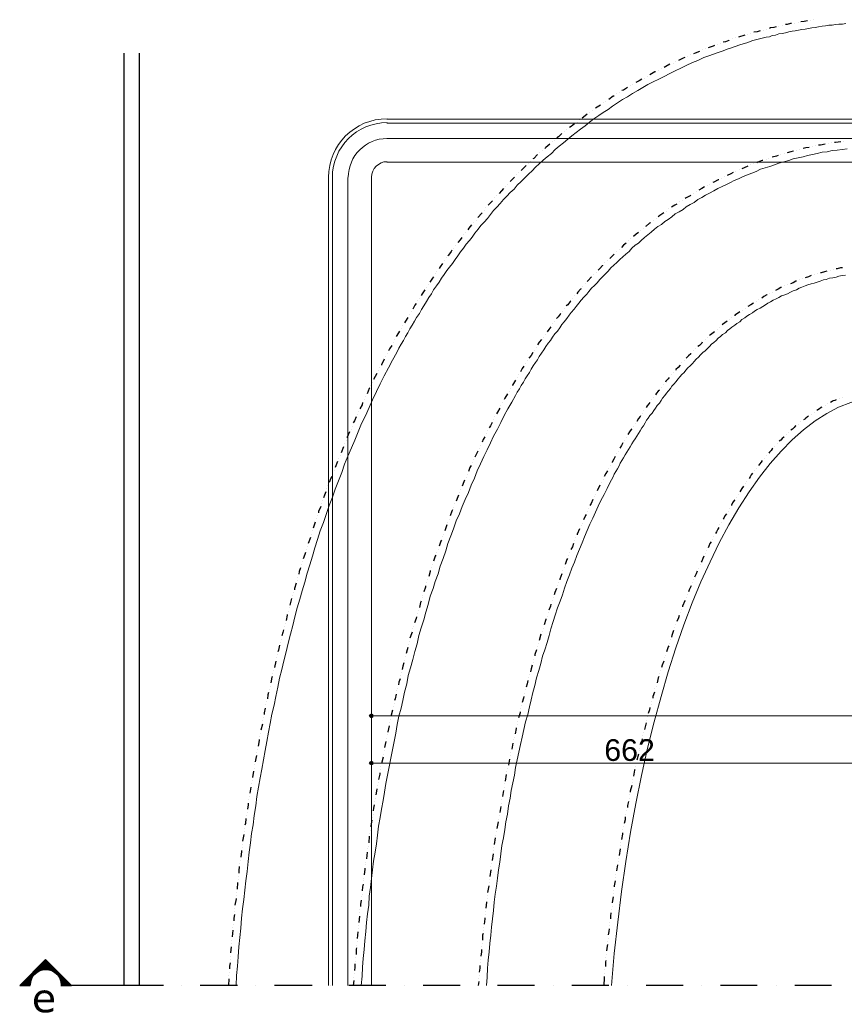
# Model space of a CAD drawing. Header units: metres. Extents: x 5.7 to 89.8, y 4 to 63.5.
# Tile 14 of 72: x 27.5 to 42, y 20.1 to 37.4. Entities that reach past the tile are written whole.
import ezdxf

# ---------------------------------------------------------------- set-up
doc = ezdxf.new("R2010")
doc.units = ezdxf.units.M
doc.header["$MEASUREMENT"] = 0
for name, color, linetype in [('PDF11_dim', 7, 'Continuous'), ('PDF11_halozen', 7, 'Continuous'), ('PDF11_line-estakhr', 7, 'Continuous'), ('PDF11_saghf kazeb', 7, 'Continuous'), ('PDF11_SECTION', 7, 'Continuous'), ('PDF11_Text', 7, 'Continuous'), ('PDF11_wall', 7, 'Continuous')]:
    doc.layers.add(name, color=color, linetype=linetype)
doc.styles.add('PDF Arial', font='arial.ttf')
doc.styles.add('PDF Verdana', font='verdana.ttf')

msp = doc.modelspace()

# ---------------------------------------------------------------- linework, layer by layer
at = {"layer": 'PDF11_dim', "lineweight": 20}
for points in [[(33.703, 25.25), (33.703, 25.086)], [(33.741, 25.173), (33.78, 25.173), (51.694, 25.173), (51.732, 25.173)], [(33.703, 24.344), (33.703, 24.431)], [(42.689, 24.344), (42.65, 24.344), (33.78, 24.344), (33.741, 24.344)]]:
    msp.add_lwpolyline(points, dxfattribs=at)
at = {"layer": 'PDF11_dim', "transparency": 33554559}
for points in [[(33.674, 25.202), (33.703, 25.173), (33.655, 25.173)], [(33.655, 25.173), (33.674, 25.144), (33.703, 25.173)], [(33.703, 25.211), (33.674, 25.202), (33.703, 25.173)], [(33.674, 25.144), (33.703, 25.173), (33.703, 25.125)], [(33.703, 25.173), (33.732, 25.202), (33.703, 25.211)], [(33.741, 25.173), (33.703, 25.173), (33.732, 25.202)], [(33.703, 25.173), (33.703, 25.125), (33.732, 25.144)], [(33.732, 25.144), (33.741, 25.173), (33.703, 25.173)], [(33.674, 24.373), (33.703, 24.344), (33.655, 24.344)], [(33.655, 24.344), (33.674, 24.316), (33.703, 24.344)], [(33.703, 24.383), (33.674, 24.373), (33.703, 24.344)], [(33.674, 24.316), (33.703, 24.344), (33.703, 24.306)], [(33.703, 24.344), (33.732, 24.373), (33.703, 24.383)], [(33.741, 24.344), (33.703, 24.344), (33.732, 24.373)], [(33.703, 24.344), (33.703, 24.306), (33.732, 24.316)], [(33.732, 24.316), (33.741, 24.344), (33.703, 24.344)]]:
    msp.add_solid(points, dxfattribs=at)
at = {"layer": 'PDF11_halozen', "lineweight": 25}
for points in [[(40.782, 37.231), (40.743, 37.221), (40.685, 37.212), (40.666, 37.202)], [(40.83, 37.241), (40.83, 37.241)], [(40.888, 37.25), (40.888, 37.25)], [(41.051, 37.289), (41.032, 37.289), (40.974, 37.27), (40.945, 37.27)], [(41.109, 37.298), (41.109, 37.298)], [(41.167, 37.308), (41.167, 37.308)], [(41.331, 37.337), (41.273, 37.327), (41.215, 37.318)], [(41.388, 37.347), (41.388, 37.347)], [(41.437, 37.356), (41.437, 37.356)], [(40.233, 37.087), (40.127, 37.048)], [(40.291, 37.096), (40.291, 37.096)], [(40.339, 37.115), (40.339, 37.115)], [(40.502, 37.164), (40.454, 37.144), (40.396, 37.135)], [(40.56, 37.173), (40.56, 37.173)], [(40.618, 37.192), (40.618, 37.192)], [(39.703, 36.904), (39.684, 36.894), (39.597, 36.865)], [(39.751, 36.923), (39.751, 36.923)], [(39.809, 36.942), (39.809, 36.942)], [(39.963, 37), (39.953, 36.99), (39.896, 36.971), (39.857, 36.961)], [(40.021, 37.019), (40.021, 37.019)], [(40.069, 37.038), (40.069, 37.038)], [(39.231, 36.711), (39.231, 36.711)], [(39.289, 36.74), (39.289, 36.74)], [(39.443, 36.798), (39.366, 36.769), (39.337, 36.759)], [(39.491, 36.826), (39.491, 36.826)], [(39.549, 36.846), (39.549, 36.846)], [(38.923, 36.576), (38.855, 36.538), (38.827, 36.518)], [(38.981, 36.595), (38.981, 36.595)], [(39.029, 36.624), (39.029, 36.624)], [(39.183, 36.692), (39.154, 36.682), (39.077, 36.644)], [(38.672, 36.441), (38.663, 36.441), (38.576, 36.393)], [(38.721, 36.47), (38.721, 36.47)], [(38.778, 36.499), (38.778, 36.499)], [(38.229, 36.2), (38.229, 36.2)], [(38.278, 36.229), (38.278, 36.229)], [(38.432, 36.316), (38.384, 36.287), (38.326, 36.258)], [(38.48, 36.335), (38.48, 36.335)], [(38.528, 36.364), (38.528, 36.364)], [(37.998, 36.056), (37.998, 36.056)], [(38.037, 36.085), (38.037, 36.085)], [(38.181, 36.172), (38.114, 36.123), (38.085, 36.114)], [(37.709, 35.863), (37.68, 35.844), (37.623, 35.806)], [(37.758, 35.902), (37.758, 35.902)], [(37.806, 35.931), (37.806, 35.931)], [(37.95, 36.017), (37.931, 36.017), (37.854, 35.96)], [(37.478, 35.7), (37.44, 35.671), (37.392, 35.632)], [(37.526, 35.738), (37.526, 35.738)], [(37.575, 35.767), (37.575, 35.767)], [(37.257, 35.536), (37.199, 35.488), (37.17, 35.468)], [(37.305, 35.565), (37.305, 35.565)], [(37.343, 35.603), (37.343, 35.603)], [(37.035, 35.363), (36.977, 35.305), (36.948, 35.286)], [(37.083, 35.391), (37.083, 35.391)], [(37.122, 35.43), (37.122, 35.43)], [(36.823, 35.18), (36.756, 35.122), (36.737, 35.103)], [(36.862, 35.218), (36.862, 35.218)], [(36.91, 35.247), (36.91, 35.247)], [(41.639, 35.18), (41.562, 35.16), (41.523, 35.16)], [(41.697, 35.189), (41.697, 35.189)], [(41.745, 35.199), (41.745, 35.199)], [(41.918, 35.218), (41.822, 35.208), (41.803, 35.208)], [(41.966, 35.228), (41.966, 35.228)], [(36.611, 34.997), (36.544, 34.929), (36.525, 34.92)], [(36.65, 35.025), (36.65, 35.025)], [(36.698, 35.064), (36.698, 35.064)], [(40.868, 34.997), (40.868, 34.997)], [(40.926, 35.016), (40.926, 35.016)], [(41.09, 35.054), (41.042, 35.045), (40.974, 35.025)], [(41.138, 35.074), (41.138, 35.074)], [(41.196, 35.083), (41.196, 35.083)], [(41.36, 35.122), (41.302, 35.112), (41.254, 35.103)], [(41.417, 35.131), (41.417, 35.131)], [(41.475, 35.151), (41.475, 35.151)], [(36.448, 34.842), (36.448, 34.842)], [(36.486, 34.881), (36.486, 34.881)], [(40.339, 34.814), (40.339, 34.814)], [(40.396, 34.833), (40.396, 34.833)], [(40.551, 34.891), (40.541, 34.891), (40.464, 34.862), (40.445, 34.852)], [(40.608, 34.91), (40.608, 34.91)], [(40.657, 34.929), (40.657, 34.929)], [(40.82, 34.977), (40.791, 34.968), (40.714, 34.948)], [(36.284, 34.679), (36.284, 34.679)], [(36.409, 34.804), (36.351, 34.746), (36.322, 34.717)], [(40.03, 34.679), (39.992, 34.659), (39.925, 34.631)], [(40.079, 34.698), (40.079, 34.698)], [(40.136, 34.727), (40.136, 34.727)], [(40.291, 34.794), (40.223, 34.765), (40.185, 34.746)], [(36.091, 34.476), (36.091, 34.476)], [(36.207, 34.602), (36.159, 34.554), (36.13, 34.525)], [(36.245, 34.64), (36.245, 34.64)], [(39.626, 34.476), (39.626, 34.476)], [(39.78, 34.554), (39.77, 34.554), (39.693, 34.515), (39.674, 34.505)], [(39.828, 34.582), (39.828, 34.582)], [(39.876, 34.611), (39.876, 34.611)], [(36.014, 34.399), (35.976, 34.361), (35.937, 34.313)], [(36.053, 34.438), (36.053, 34.438)], [(39.337, 34.313), (39.337, 34.313)], [(39.385, 34.342), (39.385, 34.342)], [(39.53, 34.428), (39.481, 34.399), (39.433, 34.371)], [(39.578, 34.457), (39.578, 34.457)], [(35.822, 34.188), (35.793, 34.159), (35.745, 34.111)], [(35.86, 34.236), (35.86, 34.236)], [(35.899, 34.274), (35.899, 34.274)], [(39.048, 34.13), (39.01, 34.111), (38.952, 34.072)], [(39.096, 34.168), (39.096, 34.168)], [(39.144, 34.197), (39.144, 34.197)], [(39.289, 34.284), (39.279, 34.274), (39.212, 34.236), (39.193, 34.226)], [(35.639, 33.976), (35.629, 33.966), (35.571, 33.899), (35.562, 33.889)], [(35.677, 34.024), (35.677, 34.024)], [(35.706, 34.062), (35.706, 34.062)], [(38.817, 33.976), (38.75, 33.928), (38.721, 33.908)], [(38.865, 34.005), (38.865, 34.005)], [(38.904, 34.043), (38.904, 34.043)], [(35.494, 33.802), (35.494, 33.802)], [(35.533, 33.85), (35.533, 33.85)], [(38.586, 33.802), (38.567, 33.793), (38.509, 33.745), (38.499, 33.735)], [(38.634, 33.841), (38.634, 33.841)], [(38.682, 33.87), (38.682, 33.87)], [(35.35, 33.629), (35.35, 33.629)], [(35.456, 33.764), (35.408, 33.706), (35.388, 33.677)], [(38.374, 33.629), (38.335, 33.6), (38.287, 33.562)], [(38.412, 33.667), (38.412, 33.667)], [(38.461, 33.706), (38.461, 33.706)], [(35.282, 33.542), (35.253, 33.504), (35.215, 33.456)], [(35.321, 33.59), (35.321, 33.59)], [(38.162, 33.446), (38.114, 33.407), (38.075, 33.369)], [(38.201, 33.484), (38.201, 33.484)], [(38.239, 33.523), (38.239, 33.523)], [(35.109, 33.321), (35.099, 33.301), (35.051, 33.234), (35.042, 33.224)], [(35.147, 33.359), (35.147, 33.359)], [(35.176, 33.407), (35.176, 33.407)], [(37.989, 33.292), (37.989, 33.292)], [(38.037, 33.33), (38.037, 33.33)], [(34.984, 33.138), (34.984, 33.138)], [(35.013, 33.186), (35.013, 33.186)], [(37.786, 33.099), (37.786, 33.099)], [(37.835, 33.138), (37.835, 33.138)], [(37.95, 33.253), (37.902, 33.205), (37.873, 33.176)], [(34.849, 32.955), (34.849, 32.955)], [(34.945, 33.09), (34.907, 33.032), (34.887, 33.003)], [(37.632, 32.935), (37.632, 32.935)], [(37.748, 33.061), (37.748, 33.051), (37.7, 33.003), (37.671, 32.974)], [(41.668, 32.955), (41.629, 32.945), (41.571, 32.926), (41.562, 32.926)], [(41.726, 32.964), (41.726, 32.964)], [(41.783, 32.984), (41.783, 32.984)], [(41.947, 33.013), (41.909, 33.013), (41.851, 32.993), (41.832, 32.993)], [(34.791, 32.858), (34.772, 32.83), (34.724, 32.762)], [(34.82, 32.907), (34.82, 32.907)], [(37.555, 32.858), (37.546, 32.849), (37.497, 32.791), (37.478, 32.772)], [(37.594, 32.897), (37.594, 32.897)], [(41.138, 32.781), (41.128, 32.781), (41.08, 32.753), (41.032, 32.733)], [(41.186, 32.801), (41.186, 32.801)], [(41.244, 32.82), (41.244, 32.82)], [(41.398, 32.878), (41.35, 32.858), (41.292, 32.839)], [(41.456, 32.897), (41.456, 32.897)], [(41.504, 32.907), (41.504, 32.907)], [(34.637, 32.627), (34.589, 32.56), (34.57, 32.531)], [(34.666, 32.675), (34.666, 32.675)], [(34.695, 32.724), (34.695, 32.724)], [(37.372, 32.647), (37.363, 32.637), (37.314, 32.589), (37.295, 32.56)], [(37.401, 32.685), (37.401, 32.685)], [(37.44, 32.733), (37.44, 32.733)], [(40.724, 32.589), (40.724, 32.589)], [(40.878, 32.666), (40.868, 32.666), (40.82, 32.637), (40.772, 32.618)], [(40.926, 32.695), (40.926, 32.695)], [(40.984, 32.714), (40.984, 32.714)], [(34.512, 32.435), (34.512, 32.435)], [(34.541, 32.483), (34.541, 32.483)], [(37.189, 32.435), (37.18, 32.425), (37.141, 32.367), (37.112, 32.348)], [(37.218, 32.473), (37.218, 32.473)], [(37.257, 32.521), (37.257, 32.521)], [(40.435, 32.425), (40.435, 32.425)], [(40.483, 32.454), (40.483, 32.454)], [(40.628, 32.541), (40.618, 32.541), (40.57, 32.512), (40.531, 32.483)], [(40.676, 32.57), (40.676, 32.57)], [(34.396, 32.242), (34.396, 32.242)], [(34.483, 32.387), (34.464, 32.358), (34.425, 32.29)], [(37.045, 32.252), (37.045, 32.252)], [(37.083, 32.3), (37.083, 32.3)], [(40.146, 32.242), (40.108, 32.213), (40.059, 32.184), (40.059, 32.175)], [(40.194, 32.271), (40.194, 32.271)], [(40.242, 32.309), (40.242, 32.309)], [(40.387, 32.396), (40.339, 32.367), (40.291, 32.338)], [(34.338, 32.146), (34.3, 32.078), (34.281, 32.049)], [(34.367, 32.194), (34.367, 32.194)], [(36.91, 32.078), (36.91, 32.078)], [(37.016, 32.213), (37.006, 32.204), (36.968, 32.155), (36.939, 32.126)], [(39.925, 32.078), (39.886, 32.049), (39.847, 32.021), (39.838, 32.011)], [(39.963, 32.107), (39.963, 32.107)], [(40.011, 32.146), (40.011, 32.146)], [(34.194, 31.905), (34.175, 31.876), (34.136, 31.809)], [(34.223, 31.953), (34.223, 31.953)], [(34.252, 32.001), (34.252, 32.001)], [(36.843, 31.982), (36.804, 31.934), (36.775, 31.895)], [(36.871, 32.03), (36.871, 32.03)], [(39.703, 31.895), (39.684, 31.876), (39.636, 31.838), (39.616, 31.828)], [(39.751, 31.934), (39.751, 31.934)], [(39.79, 31.972), (39.79, 31.972)], [(34.088, 31.712), (34.088, 31.712)], [(34.107, 31.76), (34.107, 31.76)], [(36.679, 31.76), (36.64, 31.712), (36.611, 31.664)], [(36.708, 31.799), (36.708, 31.799)], [(36.746, 31.847), (36.746, 31.847)], [(39.491, 31.712), (39.481, 31.693), (39.443, 31.655), (39.414, 31.635)], [(39.539, 31.751), (39.539, 31.751)], [(39.578, 31.789), (39.578, 31.789)], [(34.059, 31.655), (34.021, 31.597), (34.001, 31.558)], [(36.554, 31.568), (36.554, 31.568)], [(36.583, 31.616), (36.583, 31.616)], [(39.337, 31.558), (39.337, 31.558)], [(39.376, 31.597), (39.376, 31.597)], [(33.924, 31.414), (33.876, 31.317), (33.876, 31.308)], [(33.953, 31.462), (33.953, 31.462)], [(33.982, 31.51), (33.982, 31.51)], [(36.428, 31.385), (36.428, 31.385)], [(36.525, 31.529), (36.496, 31.481), (36.457, 31.433)], [(39.173, 31.395), (39.173, 31.395)], [(39.299, 31.51), (39.289, 31.51), (39.25, 31.472), (39.212, 31.433)], [(33.818, 31.212), (33.818, 31.212)], [(33.847, 31.26), (33.847, 31.26)], [(36.371, 31.289), (36.342, 31.25), (36.313, 31.192)], [(36.4, 31.337), (36.4, 31.337)], [(39.106, 31.308), (39.067, 31.269), (39.029, 31.231), (39.029, 31.221)], [(39.135, 31.356), (39.135, 31.356)], [(33.799, 31.163), (33.741, 31.057)], [(36.226, 31.048), (36.207, 31.019), (36.168, 30.961), (36.168, 30.951)], [(36.255, 31.096), (36.255, 31.096)], [(36.284, 31.144), (36.284, 31.144)], [(38.913, 31.096), (38.894, 31.067), (38.855, 31.029), (38.846, 31.009)], [(38.952, 31.144), (38.952, 31.144)], [(38.99, 31.183), (38.99, 31.183)], [(33.674, 30.913), (33.664, 30.903), (33.626, 30.807)], [(33.693, 30.961), (33.693, 30.961)], [(33.722, 31.009), (33.722, 31.009)], [(36.111, 30.855), (36.111, 30.855)], [(36.139, 30.903), (36.139, 30.903)], [(38.74, 30.874), (38.721, 30.855), (38.692, 30.817), (38.672, 30.788)], [(38.778, 30.923), (38.778, 30.923)], [(38.807, 30.971), (38.807, 30.971)], [(33.578, 30.701), (33.578, 30.701)], [(33.597, 30.759), (33.597, 30.759)], [(36.082, 30.807), (36.034, 30.73), (36.024, 30.711)], [(38.605, 30.701), (38.605, 30.701)], [(38.634, 30.74), (38.634, 30.74)], [(41.832, 30.701), (41.812, 30.691), (41.783, 30.682), (41.764, 30.672), (41.735, 30.653)], [(41.889, 30.73), (41.889, 30.73)], [(41.937, 30.749), (41.937, 30.749)], [(33.549, 30.653), (33.539, 30.614), (33.501, 30.547)], [(35.947, 30.557), (35.908, 30.489), (35.889, 30.46)], [(35.966, 30.605), (35.966, 30.605)], [(35.995, 30.663), (35.995, 30.663)], [(38.47, 30.518), (38.47, 30.518)], [(38.576, 30.653), (38.557, 30.634), (38.528, 30.595), (38.509, 30.566)], [(41.581, 30.576), (41.571, 30.566), (41.543, 30.547), (41.514, 30.528), (41.494, 30.518)], [(41.639, 30.605), (41.639, 30.605)], [(41.687, 30.634), (41.687, 30.634)], [(33.433, 30.402), (33.404, 30.335), (33.385, 30.297)], [(33.462, 30.451), (33.462, 30.451)], [(33.481, 30.499), (33.481, 30.499)], [(35.841, 30.364), (35.841, 30.364)], [(35.86, 30.412), (35.86, 30.412)], [(38.412, 30.422), (38.403, 30.412), (38.374, 30.374), (38.345, 30.325)], [(38.441, 30.47), (38.441, 30.47)], [(41.35, 30.422), (41.331, 30.402), (41.302, 30.383), (41.283, 30.364), (41.263, 30.354)], [(41.398, 30.451), (41.398, 30.451)], [(41.446, 30.48), (41.446, 30.48)], [(33.346, 30.191), (33.346, 30.191)], [(33.366, 30.239), (33.366, 30.239)], [(35.735, 30.162), (35.735, 30.162)], [(35.812, 30.306), (35.783, 30.248), (35.764, 30.21)], [(38.258, 30.191), (38.249, 30.181), (38.22, 30.142), (38.191, 30.094)], [(38.287, 30.239), (38.287, 30.239)], [(38.316, 30.287), (38.316, 30.287)], [(41.128, 30.248), (41.119, 30.239), (41.1, 30.219), (41.071, 30.191), (41.042, 30.171)], [(41.177, 30.277), (41.177, 30.277)], [(41.215, 30.316), (41.215, 30.316)], [(33.26, 29.988), (33.26, 29.988)], [(33.318, 30.142), (33.279, 30.046), (33.279, 30.037)], [(35.687, 30.056), (35.658, 30.008), (35.639, 29.959)], [(35.716, 30.114), (35.716, 30.114)], [(38.133, 29.998), (38.133, 29.998)], [(38.162, 30.046), (38.162, 30.046)], [(40.926, 30.056), (40.917, 30.046), (40.888, 30.027), (40.868, 29.998), (40.839, 29.979)], [(40.965, 30.094), (40.965, 30.094)], [(41.003, 30.133), (41.003, 30.133)], [(33.212, 29.882), (33.173, 29.776)], [(33.231, 29.931), (33.231, 29.931)], [(35.59, 29.854), (35.59, 29.854)], [(35.61, 29.911), (35.61, 29.911)], [(38.104, 29.95), (38.075, 29.902), (38.046, 29.854)], [(40.724, 29.854), (40.714, 29.844), (40.695, 29.815), (40.666, 29.786), (40.657, 29.767)], [(40.762, 29.892), (40.762, 29.892)], [(40.801, 29.94), (40.801, 29.94)], [(33.125, 29.671), (33.125, 29.671)], [(33.154, 29.728), (33.154, 29.728)], [(35.494, 29.651), (35.494, 29.651)], [(35.562, 29.805), (35.542, 29.757), (35.513, 29.699)], [(37.969, 29.709), (37.941, 29.661), (37.912, 29.613), (37.912, 29.603)], [(37.998, 29.757), (37.998, 29.757)], [(38.018, 29.805), (38.018, 29.805)], [(40.579, 29.68), (40.579, 29.68)], [(40.618, 29.728), (40.618, 29.728)], [(33.106, 29.622), (33.067, 29.516)], [(35.446, 29.555), (35.427, 29.516), (35.398, 29.449)], [(35.465, 29.603), (35.465, 29.603)], [(37.854, 29.507), (37.854, 29.507)], [(37.883, 29.555), (37.883, 29.555)], [(40.445, 29.507), (40.445, 29.507)], [(40.541, 29.642), (40.522, 29.613), (40.493, 29.574), (40.474, 29.555)], [(33.009, 29.362), (32.99, 29.333), (32.961, 29.256)], [(33.029, 29.41), (33.029, 29.41)], [(33.048, 29.459), (33.048, 29.459)], [(35.359, 29.343), (35.359, 29.343)], [(35.379, 29.401), (35.379, 29.401)], [(37.758, 29.314), (37.758, 29.314)], [(37.835, 29.459), (37.806, 29.41), (37.777, 29.362)], [(40.368, 29.42), (40.348, 29.391), (40.329, 29.353), (40.31, 29.324)], [(40.406, 29.459), (40.406, 29.459)], [(32.923, 29.15), (32.923, 29.15)], [(32.942, 29.199), (32.942, 29.199)], [(35.263, 29.141), (35.263, 29.141)], [(35.33, 29.295), (35.321, 29.266), (35.292, 29.189)], [(37.7, 29.208), (37.652, 29.112)], [(37.729, 29.256), (37.729, 29.256)], [(40.213, 29.189), (40.185, 29.15), (40.165, 29.122), (40.146, 29.093)], [(40.242, 29.237), (40.242, 29.237)], [(40.271, 29.276), (40.271, 29.276)], [(32.903, 29.093), (32.884, 29.035), (32.865, 28.987)], [(35.225, 29.035), (35.215, 29.006), (35.186, 28.929)], [(35.244, 29.083), (35.244, 29.083)], [(37.575, 28.958), (37.546, 28.89), (37.526, 28.852)], [(37.603, 29.006), (37.603, 29.006)], [(37.623, 29.054), (37.623, 29.054)], [(40.088, 28.996), (40.088, 28.996)], [(40.117, 29.044), (40.117, 29.044)], [(32.817, 28.833), (32.778, 28.746), (32.778, 28.727)], [(32.826, 28.881), (32.826, 28.881)], [(32.846, 28.939), (32.846, 28.939)], [(35.138, 28.823), (35.138, 28.823)], [(35.157, 28.881), (35.157, 28.881)], [(37.507, 28.804), (37.507, 28.804)], [(39.973, 28.804), (39.973, 28.804)], [(40.059, 28.948), (40.05, 28.939), (40.021, 28.9), (40.002, 28.861), (40.002, 28.852)], [(32.74, 28.621), (32.74, 28.621)], [(32.759, 28.669), (32.759, 28.669)], [(35.061, 28.611), (35.061, 28.611)], [(35.119, 28.775), (35.109, 28.756), (35.08, 28.669)], [(37.459, 28.698), (37.449, 28.679), (37.411, 28.601)], [(37.478, 28.756), (37.478, 28.756)], [(39.915, 28.707), (39.886, 28.669), (39.867, 28.63), (39.857, 28.611)], [(39.944, 28.756), (39.944, 28.756)], [(32.72, 28.563), (32.682, 28.457)], [(35.022, 28.515), (35.013, 28.496), (34.984, 28.409)], [(35.042, 28.563), (35.042, 28.563)], [(37.343, 28.447), (37.305, 28.351), (37.305, 28.341)], [(37.372, 28.496), (37.372, 28.496)], [(37.392, 28.544), (37.392, 28.544)], [(39.78, 28.467), (39.761, 28.438), (39.742, 28.39), (39.722, 28.361)], [(39.799, 28.515), (39.799, 28.515)], [(39.828, 28.563), (39.828, 28.563)], [(32.634, 28.293), (32.595, 28.187)], [(32.653, 28.351), (32.653, 28.351)], [(32.663, 28.409), (32.663, 28.409)], [(34.945, 28.303), (34.945, 28.303)], [(34.964, 28.351), (34.964, 28.351)], [(37.276, 28.293), (37.276, 28.293)], [(39.693, 28.313), (39.693, 28.313)], [(32.576, 28.139), (32.576, 28.139)], [(34.926, 28.245), (34.916, 28.226), (34.887, 28.139)], [(37.237, 28.187), (37.218, 28.13), (37.189, 28.081)], [(37.257, 28.235), (37.257, 28.235)], [(39.645, 28.216), (39.626, 28.187), (39.607, 28.139), (39.597, 28.11)], [(39.674, 28.264), (39.674, 28.264)], [(32.547, 28.033), (32.537, 27.995), (32.509, 27.918)], [(32.566, 28.081), (32.566, 28.081)], [(34.83, 27.985), (34.82, 27.966), (34.791, 27.879)], [(34.849, 28.033), (34.849, 28.033)], [(34.868, 28.091), (34.868, 28.091)], [(37.131, 27.927), (37.122, 27.908), (37.093, 27.821)], [(37.151, 27.975), (37.151, 27.975)], [(37.17, 28.033), (37.17, 28.033)], [(39.52, 27.966), (39.501, 27.927), (39.481, 27.879), (39.472, 27.86)], [(39.549, 28.014), (39.549, 28.014)], [(39.568, 28.062), (39.568, 28.062)], [(32.46, 27.764), (32.441, 27.696), (32.431, 27.648)], [(32.48, 27.812), (32.48, 27.812)], [(32.499, 27.869), (32.499, 27.869)], [(34.753, 27.764), (34.753, 27.764)], [(34.772, 27.821), (34.772, 27.821)], [(37.074, 27.764), (37.074, 27.764)], [(39.424, 27.754), (39.424, 27.754)], [(39.453, 27.812), (39.453, 27.812)], [(32.412, 27.6), (32.412, 27.6)], [(34.733, 27.715), (34.733, 27.696), (34.704, 27.609)], [(37.035, 27.658), (36.997, 27.561), (36.997, 27.552)], [(37.054, 27.715), (37.054, 27.715)], [(39.404, 27.706), (39.385, 27.658), (39.356, 27.6)], [(32.383, 27.494), (32.354, 27.398), (32.354, 27.378)], [(32.403, 27.542), (32.403, 27.542)], [(34.647, 27.446), (34.647, 27.426), (34.618, 27.34)], [(34.666, 27.503), (34.666, 27.503)], [(34.685, 27.552), (34.685, 27.552)], [(36.958, 27.446), (36.958, 27.446)], [(36.977, 27.503), (36.977, 27.503)], [(39.299, 27.446), (39.26, 27.378), (39.25, 27.34)], [(39.318, 27.503), (39.318, 27.503)], [(39.337, 27.552), (39.337, 27.552)], [(32.326, 27.272), (32.326, 27.272)], [(32.335, 27.33), (32.335, 27.33)], [(34.589, 27.234), (34.589, 27.234)], [(34.598, 27.282), (34.598, 27.282)], [(36.881, 27.234), (36.881, 27.234)], [(36.939, 27.398), (36.91, 27.33), (36.9, 27.292)], [(39.212, 27.243), (39.212, 27.243)], [(39.231, 27.292), (39.231, 27.292)], [(32.268, 27.06), (32.268, 27.06)], [(32.306, 27.224), (32.277, 27.109)], [(34.57, 27.176), (34.56, 27.157), (34.541, 27.07)], [(36.843, 27.128), (36.833, 27.089), (36.804, 27.022)], [(36.862, 27.186), (36.862, 27.186)], [(39.193, 27.186), (39.183, 27.186), (39.144, 27.089), (39.144, 27.08)], [(32.229, 26.945), (32.229, 26.935), (32.21, 26.839)], [(32.248, 27.003), (32.248, 27.003)], [(34.493, 26.906), (34.483, 26.877), (34.454, 26.8)], [(34.502, 26.964), (34.502, 26.964)], [(34.521, 27.012), (34.521, 27.012)], [(36.775, 26.916), (36.775, 26.916)], [(36.794, 26.974), (36.794, 26.974)], [(39.087, 26.926), (39.077, 26.887), (39.048, 26.82)], [(39.106, 26.974), (39.106, 26.974)], [(39.125, 27.032), (39.125, 27.032)], [(32.181, 26.733), (32.181, 26.733)], [(32.191, 26.781), (32.191, 26.781)], [(34.444, 26.743), (34.444, 26.743)], [(36.756, 26.868), (36.756, 26.858), (36.727, 26.762)], [(39.01, 26.714), (39.01, 26.714)], [(39.029, 26.772), (39.029, 26.772)], [(32.162, 26.675), (32.152, 26.627), (32.133, 26.569)], [(34.415, 26.637), (34.406, 26.608), (34.377, 26.531)], [(34.425, 26.694), (34.425, 26.694)], [(36.669, 26.598), (36.64, 26.492)], [(36.688, 26.646), (36.688, 26.646)], [(36.708, 26.704), (36.708, 26.704)], [(38.99, 26.666), (38.961, 26.579), (38.952, 26.55)], [(32.094, 26.406), (32.075, 26.319), (32.065, 26.29)], [(32.104, 26.454), (32.104, 26.454)], [(32.123, 26.511), (32.123, 26.511)], [(34.348, 26.425), (34.348, 26.425)], [(34.367, 26.473), (34.367, 26.473)], [(36.611, 26.377), (36.611, 26.377)], [(36.621, 26.434), (36.621, 26.434)], [(38.904, 26.396), (38.894, 26.377), (38.865, 26.29)], [(38.913, 26.444), (38.913, 26.444)], [(38.933, 26.502), (38.933, 26.502)], [(32.056, 26.242), (32.056, 26.242)], [(34.29, 26.203), (34.29, 26.203)], [(34.338, 26.367), (34.329, 26.328), (34.31, 26.261)], [(36.592, 26.328), (36.563, 26.242), (36.563, 26.223)], [(38.846, 26.232), (38.846, 26.232)], [(32.027, 26.126), (32.008, 26.02)], [(32.046, 26.184), (32.046, 26.184)], [(34.271, 26.097), (34.252, 26.04), (34.242, 25.982)], [(34.281, 26.145), (34.281, 26.145)], [(36.515, 26.059), (36.496, 25.991), (36.486, 25.943)], [(36.534, 26.107), (36.534, 26.107)], [(36.544, 26.165), (36.544, 26.165)], [(38.817, 26.126), (38.788, 26.059), (38.778, 26.02)], [(38.827, 26.184), (38.827, 26.184)], [(31.969, 25.857), (31.96, 25.847), (31.94, 25.751)], [(31.979, 25.914), (31.979, 25.914)], [(31.988, 25.963), (31.988, 25.963)], [(34.213, 25.876), (34.213, 25.876)], [(34.223, 25.934), (34.223, 25.934)], [(36.467, 25.895), (36.467, 25.895)], [(38.73, 25.857), (38.721, 25.837), (38.701, 25.751)], [(38.75, 25.914), (38.75, 25.914)], [(38.759, 25.963), (38.759, 25.963)], [(31.931, 25.693), (31.931, 25.693)], [(34.204, 25.818), (34.184, 25.76), (34.175, 25.712)], [(36.438, 25.789), (36.428, 25.731), (36.409, 25.674)], [(36.457, 25.837), (36.457, 25.837)], [(38.682, 25.693), (38.682, 25.693)], [(31.902, 25.577), (31.892, 25.539), (31.882, 25.471)], [(31.921, 25.635), (31.921, 25.635)], [(34.136, 25.548), (34.117, 25.471), (34.107, 25.442)], [(34.146, 25.606), (34.146, 25.606)], [(34.155, 25.654), (34.155, 25.654)], [(36.371, 25.51), (36.361, 25.481), (36.342, 25.404)], [(36.38, 25.568), (36.38, 25.568)], [(36.4, 25.625), (36.4, 25.625)], [(38.653, 25.587), (38.624, 25.51), (38.624, 25.481)], [(38.663, 25.645), (38.663, 25.645)], [(31.854, 25.365), (31.854, 25.365)], [(31.873, 25.414), (31.873, 25.414)], [(34.098, 25.385), (34.098, 25.385)], [(36.332, 25.346), (36.332, 25.346)], [(38.595, 25.375), (38.595, 25.375)], [(38.605, 25.423), (38.605, 25.423)], [(31.844, 25.308), (31.825, 25.221), (31.825, 25.192)], [(34.069, 25.269), (34.05, 25.182), (34.05, 25.163)], [(34.088, 25.327), (34.088, 25.327)], [(36.303, 25.24), (36.303, 25.221), (36.274, 25.134)], [(36.313, 25.298), (36.313, 25.298)], [(38.576, 25.317), (38.567, 25.279), (38.547, 25.211)], [(31.796, 25.028), (31.767, 24.922)], [(31.805, 25.086), (31.805, 25.086)], [(31.815, 25.144), (31.815, 25.144)], [(34.011, 24.999), (33.992, 24.893), (33.992, 24.884)], [(34.021, 25.057), (34.021, 25.057)], [(34.04, 25.105), (34.04, 25.105)], [(36.255, 25.019), (36.255, 25.019)], [(36.265, 25.076), (36.265, 25.076)], [(38.509, 25.048), (38.48, 24.932)], [(38.518, 25.096), (38.518, 25.096)], [(38.528, 25.153), (38.528, 25.153)], [(31.757, 24.865), (31.757, 24.865)], [(33.982, 24.836), (33.982, 24.836)], [(36.236, 24.961), (36.236, 24.951), (36.217, 24.855)], [(38.451, 24.826), (38.451, 24.826)], [(38.461, 24.884), (38.461, 24.884)], [(31.738, 24.759), (31.738, 24.739), (31.719, 24.643)], [(31.748, 24.807), (31.748, 24.807)], [(33.953, 24.72), (33.934, 24.614)], [(33.963, 24.778), (33.963, 24.778)], [(36.178, 24.691), (36.159, 24.585)], [(36.188, 24.749), (36.188, 24.749)], [(36.207, 24.797), (36.207, 24.797)], [(38.441, 24.768), (38.422, 24.701), (38.412, 24.662)], [(31.69, 24.479), (31.68, 24.422), (31.671, 24.364)], [(31.699, 24.537), (31.699, 24.537)], [(31.709, 24.585), (31.709, 24.585)], [(33.915, 24.499), (33.915, 24.499)], [(33.924, 24.556), (33.924, 24.556)], [(36.139, 24.527), (36.139, 24.527)], [(38.374, 24.499), (38.364, 24.46), (38.345, 24.393)], [(38.384, 24.556), (38.384, 24.556)], [(38.393, 24.605), (38.393, 24.605)], [(31.661, 24.316), (31.661, 24.316)], [(33.905, 24.45), (33.876, 24.335)], [(36.12, 24.412), (36.101, 24.306)], [(36.13, 24.47), (36.13, 24.47)], [(38.335, 24.335), (38.335, 24.335)], [(31.642, 24.2), (31.622, 24.094)], [(31.651, 24.258), (31.651, 24.258)], [(33.847, 24.171), (33.847, 24.152), (33.828, 24.056)], [(33.857, 24.229), (33.857, 24.229)], [(33.867, 24.277), (33.867, 24.277)], [(36.062, 24.142), (36.043, 24.027)], [(36.072, 24.19), (36.072, 24.19)], [(36.091, 24.248), (36.091, 24.248)], [(38.316, 24.229), (38.306, 24.219), (38.287, 24.113)], [(38.326, 24.277), (38.326, 24.277)], [(31.603, 23.978), (31.603, 23.978)], [(31.613, 24.036), (31.613, 24.036)], [(33.818, 24.007), (33.818, 24.007)], [(36.034, 23.978), (36.034, 23.978)], [(38.268, 24.007), (38.268, 24.007)], [(38.278, 24.056), (38.278, 24.056)], [(31.594, 23.921), (31.574, 23.815)], [(33.799, 23.892), (33.789, 23.853), (33.78, 23.786)], [(33.809, 23.95), (33.809, 23.95)], [(36.014, 23.863), (35.995, 23.757)], [(36.024, 23.921), (36.024, 23.921)], [(38.22, 23.786), (38.22, 23.786)], [(38.258, 23.95), (38.229, 23.853), (38.229, 23.834)], [(31.545, 23.641), (31.545, 23.612), (31.536, 23.535)], [(31.555, 23.699), (31.555, 23.699)], [(31.565, 23.757), (31.565, 23.757)], [(33.751, 23.612), (33.741, 23.555), (33.732, 23.507)], [(33.761, 23.67), (33.761, 23.67)], [(33.77, 23.728), (33.77, 23.728)], [(35.976, 23.641), (35.976, 23.641)], [(35.985, 23.699), (35.985, 23.699)], [(38.201, 23.67), (38.181, 23.603), (38.181, 23.564)], [(38.21, 23.728), (38.21, 23.728)], [(31.526, 23.478), (31.526, 23.478)], [(33.732, 23.449), (33.732, 23.449)], [(35.966, 23.584), (35.947, 23.478)], [(38.152, 23.449), (38.152, 23.449)], [(38.172, 23.507), (38.172, 23.507)], [(31.507, 23.372), (31.497, 23.285), (31.488, 23.256)], [(31.516, 23.42), (31.516, 23.42)], [(33.712, 23.343), (33.693, 23.247), (33.693, 23.227)], [(33.722, 23.391), (33.722, 23.391)], [(35.918, 23.314), (35.899, 23.198)], [(35.928, 23.362), (35.928, 23.362)], [(35.937, 23.42), (35.937, 23.42)], [(38.143, 23.401), (38.143, 23.352), (38.124, 23.285)], [(31.478, 23.141), (31.478, 23.141)], [(31.488, 23.198), (31.488, 23.198)], [(33.674, 23.112), (33.674, 23.112)], [(33.684, 23.169), (33.684, 23.169)], [(35.889, 23.141), (35.889, 23.141)], [(38.095, 23.121), (38.095, 23.102), (38.075, 23.006)], [(38.104, 23.179), (38.104, 23.179)], [(38.114, 23.227), (38.114, 23.227)], [(31.468, 23.092), (31.449, 22.977)], [(33.664, 23.064), (33.655, 22.948)], [(35.87, 23.035), (35.851, 22.919)], [(35.879, 23.083), (35.879, 23.083)], [(38.066, 22.958), (38.066, 22.958)], [(31.43, 22.813), (31.43, 22.794), (31.42, 22.698)], [(31.439, 22.861), (31.439, 22.861)], [(31.449, 22.919), (31.449, 22.919)], [(33.626, 22.784), (33.616, 22.669)], [(33.635, 22.842), (33.635, 22.842)], [(33.645, 22.89), (33.645, 22.89)], [(35.831, 22.755), (35.812, 22.64)], [(35.841, 22.861), (35.841, 22.861)], [(35.841, 22.813), (35.841, 22.813)], [(38.056, 22.842), (38.037, 22.726)], [(38.056, 22.9), (38.056, 22.9)], [(31.401, 22.592), (31.401, 22.592)], [(31.411, 22.64), (31.411, 22.64)], [(33.606, 22.611), (33.606, 22.611)], [(35.802, 22.582), (35.802, 22.582)], [(38.018, 22.62), (38.018, 22.62)], [(38.027, 22.678), (38.027, 22.678)], [(31.391, 22.534), (31.382, 22.457), (31.382, 22.418)], [(33.587, 22.505), (33.587, 22.486), (33.578, 22.389)], [(33.597, 22.563), (33.597, 22.563)], [(35.793, 22.476), (35.773, 22.36)], [(35.793, 22.534), (35.793, 22.534)], [(38.008, 22.563), (37.989, 22.457)], [(31.362, 22.254), (31.353, 22.139)], [(31.372, 22.36), (31.372, 22.36)], [(31.372, 22.312), (31.372, 22.312)], [(33.568, 22.332), (33.568, 22.332)], [(33.568, 22.283), (33.568, 22.283)], [(35.764, 22.312), (35.764, 22.312)], [(35.764, 22.254), (35.764, 22.254)], [(37.969, 22.283), (37.95, 22.197), (37.95, 22.177)], [(37.979, 22.399), (37.979, 22.399)], [(37.979, 22.341), (37.979, 22.341)], [(31.343, 22.081), (31.343, 22.081)], [(33.558, 22.226), (33.549, 22.177), (33.539, 22.11)], [(35.754, 22.197), (35.735, 22.081)], [(37.941, 22.12), (37.941, 22.12)], [(37.941, 22.062), (37.941, 22.062)], [(31.334, 21.975), (31.334, 21.966), (31.314, 21.86)], [(31.334, 22.023), (31.334, 22.023)], [(33.52, 21.946), (33.51, 21.869), (33.51, 21.831)], [(33.529, 22.004), (33.529, 22.004)], [(33.539, 22.052), (33.539, 22.052)], [(35.716, 21.917), (35.716, 21.908), (35.706, 21.802)], [(35.725, 21.975), (35.725, 21.975)], [(35.735, 22.033), (35.735, 22.033)], [(37.931, 22.004), (37.921, 21.937), (37.912, 21.898)], [(31.305, 21.744), (31.305, 21.744)], [(31.314, 21.802), (31.314, 21.802)], [(33.501, 21.773), (33.501, 21.773)], [(33.501, 21.725), (33.501, 21.725)], [(35.696, 21.754), (35.696, 21.754)], [(37.892, 21.725), (37.883, 21.667), (37.883, 21.619)], [(37.902, 21.783), (37.902, 21.783)], [(37.912, 21.84), (37.912, 21.84)], [(31.305, 21.696), (31.295, 21.628), (31.295, 21.58)], [(33.491, 21.667), (33.481, 21.551)], [(35.687, 21.638), (35.687, 21.619), (35.677, 21.523)], [(35.696, 21.696), (35.696, 21.696)], [(37.873, 21.561), (37.873, 21.561)], [(31.276, 21.417), (31.266, 21.301)], [(31.276, 21.465), (31.276, 21.465)], [(31.285, 21.523), (31.285, 21.523)], [(33.462, 21.388), (33.452, 21.272)], [(33.472, 21.494), (33.472, 21.494)], [(33.472, 21.445), (33.472, 21.445)], [(35.658, 21.417), (35.658, 21.417)], [(35.668, 21.474), (35.668, 21.474)], [(37.863, 21.445), (37.854, 21.397), (37.844, 21.34)], [(37.863, 21.503), (37.863, 21.503)], [(31.256, 21.243), (31.256, 21.243)], [(33.452, 21.214), (33.452, 21.214)], [(35.658, 21.359), (35.648, 21.33), (35.648, 21.243)], [(37.835, 21.224), (37.835, 21.224)], [(37.844, 21.282), (37.844, 21.282)], [(31.247, 21.128), (31.237, 21.022)], [(31.256, 21.185), (31.256, 21.185)], [(33.443, 21.108), (33.433, 21.089), (33.433, 20.993)], [(33.443, 21.157), (33.443, 21.157)], [(35.629, 21.079), (35.629, 21.041), (35.619, 20.964)], [(35.629, 21.137), (35.629, 21.137)], [(35.639, 21.185), (35.639, 21.185)], [(37.835, 21.166), (37.825, 21.137), (37.815, 21.06)], [(31.228, 20.906), (31.228, 20.906)], [(31.237, 20.964), (31.237, 20.964)], [(33.423, 20.935), (33.423, 20.935)], [(33.423, 20.877), (33.423, 20.877)], [(35.61, 20.906), (35.61, 20.906)], [(35.61, 20.858), (35.61, 20.858)], [(37.806, 20.887), (37.796, 20.868), (37.796, 20.781)], [(37.806, 20.945), (37.806, 20.945)], [(37.815, 21.002), (37.815, 21.002)], [(31.228, 20.848), (31.218, 20.791), (31.218, 20.742)], [(31.218, 20.685), (31.218, 20.685)], [(33.414, 20.829), (33.414, 20.771), (33.404, 20.714)], [(35.6, 20.8), (35.6, 20.752), (35.59, 20.685)], [(37.786, 20.723), (37.786, 20.723)], [(31.208, 20.569), (31.199, 20.453)], [(31.208, 20.627), (31.208, 20.627)], [(33.395, 20.54), (33.385, 20.453)], [(33.395, 20.598), (33.395, 20.598)], [(33.404, 20.656), (33.404, 20.656)], [(35.581, 20.521), (35.571, 20.453)], [(35.581, 20.569), (35.581, 20.569)], [(35.59, 20.627), (35.59, 20.627)], [(37.777, 20.608), (37.777, 20.588), (37.767, 20.453)], [(37.786, 20.665), (37.786, 20.665)]]:
    msp.add_lwpolyline(points, dxfattribs=at)
at = {"layer": 'PDF11_line-estakhr', "lineweight": 18}
for points in [[(33.972, 35.613), (51.501, 35.613)], [(33.972, 35.546), (51.501, 35.546)], [(33.972, 35.276), (51.501, 35.276)], [(33.972, 34.862), (51.501, 34.862)], [(32.952, 20.453), (32.952, 34.592)], [(33.019, 20.453), (33.019, 34.592)], [(33.289, 20.453), (33.289, 34.592)], [(33.703, 20.453), (33.703, 34.592)]]:
    msp.add_lwpolyline(points, dxfattribs=at)
for radius in [1.026, 0.958, 0.679, 0.274]:
    msp.add_arc((33.977, 34.597), radius, 90, 180, dxfattribs=at)
at = {"layer": 'PDF11_saghf kazeb', "lineweight": 18}
for points in [[(42.005, 37.289), (41.947, 37.279), (41.88, 37.279), (41.822, 37.27), (41.764, 37.26), (41.706, 37.26), (41.649, 37.25), (41.591, 37.241), (41.523, 37.231), (41.466, 37.221), (41.408, 37.212), (41.35, 37.202), (41.292, 37.192), (41.234, 37.183), (41.177, 37.173), (41.119, 37.164), (41.061, 37.154), (41.003, 37.144), (40.945, 37.125), (40.888, 37.115), (40.83, 37.106), (40.772, 37.087), (40.714, 37.077), (40.666, 37.058), (40.608, 37.048), (40.493, 37.019), (40.377, 36.99), (40.271, 36.952), (40.165, 36.923), (40.05, 36.884), (40.002, 36.865), (39.944, 36.846), (39.838, 36.807), (39.732, 36.769), (39.626, 36.73), (39.52, 36.692), (39.414, 36.644), (39.318, 36.605), (39.212, 36.557), (39.116, 36.509), (39.019, 36.461), (38.923, 36.412), (38.827, 36.364), (38.73, 36.316), (38.634, 36.268), (38.538, 36.22), (38.451, 36.172), (38.364, 36.114), (38.268, 36.066), (38.181, 36.008), (38.095, 35.96), (38.008, 35.902), (37.921, 35.844), (37.844, 35.786), (37.758, 35.729), (37.68, 35.68), (37.594, 35.623), (37.517, 35.565), (37.44, 35.497), (37.363, 35.44), (37.286, 35.382), (37.209, 35.324), (37.141, 35.266), (37.064, 35.199), (36.987, 35.141), (36.92, 35.083), (36.852, 35.016), (36.775, 34.958), (36.708, 34.9), (36.64, 34.833), (36.573, 34.775), (36.515, 34.708), (36.448, 34.65), (36.38, 34.582), (36.322, 34.525), (36.255, 34.457), (36.197, 34.39), (36.13, 34.332), (36.072, 34.265), (36.014, 34.207), (35.956, 34.139), (35.899, 34.072), (35.841, 34.014), (35.783, 33.947), (35.735, 33.879), (35.677, 33.812), (35.619, 33.754), (35.571, 33.687), (35.513, 33.619), (35.465, 33.552), (35.417, 33.494), (35.359, 33.427), (35.311, 33.359), (35.263, 33.292), (35.215, 33.224), (35.167, 33.157), (35.119, 33.09), (35.07, 33.022), (35.022, 32.964), (34.974, 32.897), (34.926, 32.83), (34.887, 32.762), (34.839, 32.695), (34.791, 32.627), (34.753, 32.56), (34.704, 32.492), (34.666, 32.425), (34.618, 32.348), (34.579, 32.281), (34.541, 32.213), (34.493, 32.146), (34.454, 32.078), (34.415, 32.011), (34.377, 31.943), (34.338, 31.876), (34.3, 31.809), (34.261, 31.741), (34.223, 31.674), (34.184, 31.606), (34.146, 31.529), (34.069, 31.395), (34.001, 31.26), (33.924, 31.125), (33.857, 30.98), (33.789, 30.846), (33.722, 30.701), (33.664, 30.566), (33.597, 30.422), (33.529, 30.287), (33.472, 30.142), (33.414, 29.998), (33.356, 29.863), (33.289, 29.719), (33.231, 29.574), (33.183, 29.43), (33.125, 29.285), (33.067, 29.141), (33.019, 28.996), (32.961, 28.852), (32.913, 28.698), (32.865, 28.553), (32.807, 28.409), (32.759, 28.255), (32.711, 28.11), (32.672, 27.966), (32.624, 27.812), (32.576, 27.667), (32.537, 27.513), (32.489, 27.359), (32.451, 27.215), (32.403, 27.06), (32.364, 26.906), (32.326, 26.752), (32.287, 26.598), (32.248, 26.444), (32.21, 26.29), (32.171, 26.136), (32.133, 25.982), (32.094, 25.828), (32.065, 25.674), (32.027, 25.51), (31.998, 25.356), (31.96, 25.202), (31.931, 25.038), (31.902, 24.884), (31.873, 24.72), (31.844, 24.566), (31.815, 24.402), (31.786, 24.239), (31.757, 24.084), (31.728, 23.921), (31.699, 23.757), (31.68, 23.593), (31.651, 23.429), (31.632, 23.266), (31.603, 23.112), (31.584, 22.948), (31.565, 22.784), (31.545, 22.62), (31.526, 22.447), (31.507, 22.283), (31.488, 22.12), (31.468, 21.956), (31.449, 21.792), (31.43, 21.628), (31.42, 21.455), (31.401, 21.291), (31.382, 21.128), (31.372, 20.954), (31.362, 20.791), (31.343, 20.627), (31.334, 20.453)], [(42.024, 35.093), (41.937, 35.083), (41.851, 35.074), (41.764, 35.064), (41.677, 35.045), (41.591, 35.035), (41.504, 35.016), (41.417, 34.997), (41.331, 34.977), (41.254, 34.958), (41.167, 34.939), (41.08, 34.92), (41.003, 34.891), (40.917, 34.871), (40.83, 34.842), (40.753, 34.814), (40.676, 34.785), (40.589, 34.765), (40.512, 34.737), (40.435, 34.698), (40.358, 34.669), (40.281, 34.64), (40.204, 34.611), (40.127, 34.573), (40.05, 34.544), (39.982, 34.505), (39.905, 34.467), (39.838, 34.438), (39.761, 34.399), (39.693, 34.361), (39.616, 34.322), (39.549, 34.284), (39.481, 34.245), (39.414, 34.207), (39.347, 34.159), (39.279, 34.12), (39.212, 34.082), (39.154, 34.033), (39.087, 33.995), (39.019, 33.956), (38.961, 33.908), (38.894, 33.86), (38.836, 33.822), (38.778, 33.773), (38.711, 33.735), (38.653, 33.687), (38.595, 33.639), (38.538, 33.59), (38.48, 33.542), (38.422, 33.494), (38.374, 33.446), (38.316, 33.407), (38.258, 33.359), (38.21, 33.301), (38.152, 33.253), (38.104, 33.205), (38.046, 33.157), (37.998, 33.109), (37.941, 33.061), (37.892, 33.013), (37.844, 32.955), (37.796, 32.907), (37.748, 32.858), (37.7, 32.81), (37.652, 32.753), (37.603, 32.704), (37.555, 32.656), (37.507, 32.598), (37.469, 32.55), (37.42, 32.502), (37.372, 32.444), (37.334, 32.396), (37.286, 32.338), (37.247, 32.29), (37.199, 32.232), (37.16, 32.184), (37.122, 32.126), (37.074, 32.069), (37.035, 32.021), (36.997, 31.963), (36.958, 31.905), (36.91, 31.857), (36.871, 31.799), (36.833, 31.741), (36.794, 31.693), (36.756, 31.635), (36.717, 31.577), (36.679, 31.52), (36.64, 31.462), (36.611, 31.404), (36.573, 31.356), (36.534, 31.298), (36.496, 31.24), (36.467, 31.183), (36.428, 31.125), (36.39, 31.067), (36.361, 31.009), (36.322, 30.951), (36.294, 30.894), (36.255, 30.836), (36.226, 30.778), (36.159, 30.663), (36.091, 30.547), (36.024, 30.431), (35.966, 30.306), (35.908, 30.191), (35.841, 30.065), (35.783, 29.95), (35.725, 29.825), (35.668, 29.709), (35.61, 29.584), (35.552, 29.459), (35.504, 29.333), (35.446, 29.208), (35.398, 29.083), (35.34, 28.958), (35.292, 28.833), (35.244, 28.707), (35.186, 28.582), (35.138, 28.447), (35.09, 28.322), (35.042, 28.187), (35.003, 28.062), (34.955, 27.927), (34.907, 27.792), (34.868, 27.658), (34.82, 27.523), (34.781, 27.398), (34.733, 27.263), (34.695, 27.118), (34.656, 26.983), (34.618, 26.849), (34.57, 26.714), (34.531, 26.579), (34.502, 26.434), (34.464, 26.3), (34.425, 26.155), (34.387, 26.011), (34.348, 25.876), (34.319, 25.731), (34.281, 25.587), (34.252, 25.442), (34.223, 25.308), (34.184, 25.163), (34.155, 25.019), (34.127, 24.865), (34.098, 24.72), (34.069, 24.576), (34.04, 24.431), (34.011, 24.277), (33.982, 24.133), (33.953, 23.988), (33.934, 23.834), (33.905, 23.69), (33.876, 23.535), (33.857, 23.391), (33.828, 23.237), (33.809, 23.083), (33.789, 22.929), (33.77, 22.784), (33.741, 22.63), (33.722, 22.476), (33.703, 22.322), (33.684, 22.168), (33.664, 22.014), (33.655, 21.86), (33.635, 21.706), (33.616, 21.551), (33.606, 21.397), (33.587, 21.234), (33.578, 21.079), (33.558, 20.925), (33.549, 20.771), (33.539, 20.617), (33.52, 20.453)], [(41.995, 32.887), (41.937, 32.878), (41.88, 32.868), (41.832, 32.849), (41.774, 32.839), (41.716, 32.83), (41.658, 32.81), (41.61, 32.801), (41.552, 32.781), (41.504, 32.762), (41.446, 32.743), (41.398, 32.733), (41.34, 32.714), (41.292, 32.695), (41.234, 32.675), (41.186, 32.656), (41.138, 32.627), (41.08, 32.608), (41.032, 32.589), (40.984, 32.56), (40.936, 32.541), (40.878, 32.521), (40.83, 32.492), (40.782, 32.473), (40.734, 32.444), (40.685, 32.415), (40.637, 32.396), (40.599, 32.367), (40.551, 32.338), (40.502, 32.309), (40.454, 32.281), (40.406, 32.252), (40.368, 32.223), (40.319, 32.194), (40.271, 32.165), (40.233, 32.136), (40.185, 32.107), (40.146, 32.069), (40.098, 32.04), (40.059, 32.011), (40.011, 31.972), (39.973, 31.943), (39.934, 31.915), (39.896, 31.876), (39.847, 31.847), (39.809, 31.809), (39.77, 31.78), (39.732, 31.741), (39.693, 31.703), (39.655, 31.674), (39.616, 31.635), (39.578, 31.597), (39.539, 31.558), (39.501, 31.529), (39.462, 31.491), (39.424, 31.452), (39.385, 31.414), (39.347, 31.375), (39.318, 31.337), (39.279, 31.298), (39.241, 31.26), (39.202, 31.221), (39.173, 31.183), (39.135, 31.144), (39.096, 31.106), (39.067, 31.067), (39.029, 31.019), (39, 30.98), (38.961, 30.942), (38.933, 30.903), (38.894, 30.855), (38.865, 30.817), (38.836, 30.778), (38.798, 30.73), (38.769, 30.691), (38.74, 30.643), (38.701, 30.605), (38.672, 30.557), (38.644, 30.518), (38.615, 30.47), (38.576, 30.431), (38.547, 30.383), (38.518, 30.345), (38.489, 30.297), (38.461, 30.248), (38.432, 30.21), (38.403, 30.162), (38.374, 30.114), (38.345, 30.065), (38.316, 30.017), (38.287, 29.979), (38.258, 29.931), (38.229, 29.882), (38.201, 29.834), (38.172, 29.786), (38.143, 29.738), (38.114, 29.69), (38.085, 29.642), (38.056, 29.593), (38.037, 29.545), (38.008, 29.497), (37.979, 29.449), (37.95, 29.401), (37.931, 29.353), (37.873, 29.247), (37.825, 29.15), (37.777, 29.044), (37.719, 28.939), (37.671, 28.842), (37.623, 28.736), (37.575, 28.63), (37.526, 28.524), (37.478, 28.418), (37.43, 28.303), (37.392, 28.197), (37.343, 28.091), (37.295, 27.975), (37.257, 27.86), (37.209, 27.754), (37.17, 27.638), (37.122, 27.523), (37.083, 27.407), (37.045, 27.292), (37.006, 27.176), (36.958, 27.06), (36.92, 26.935), (36.881, 26.82), (36.843, 26.694), (36.814, 26.579), (36.775, 26.454), (36.737, 26.328), (36.698, 26.213), (36.669, 26.088), (36.631, 25.963), (36.592, 25.837), (36.563, 25.702), (36.525, 25.577), (36.496, 25.452), (36.467, 25.327), (36.438, 25.192), (36.4, 25.067), (36.371, 24.932), (36.342, 24.797), (36.313, 24.672), (36.284, 24.537), (36.255, 24.402), (36.226, 24.267), (36.207, 24.133), (36.178, 23.998), (36.149, 23.863), (36.13, 23.728), (36.101, 23.593), (36.082, 23.449), (36.053, 23.314), (36.034, 23.179), (36.014, 23.035), (35.985, 22.9), (35.966, 22.755), (35.947, 22.611), (35.928, 22.476), (35.908, 22.332), (35.889, 22.187), (35.87, 22.052), (35.851, 21.908), (35.841, 21.763), (35.822, 21.619), (35.802, 21.474), (35.793, 21.33), (35.773, 21.185), (35.764, 21.041), (35.745, 20.896), (35.735, 20.752), (35.725, 20.598), (35.716, 20.453)]]:
    msp.add_lwpolyline(points, dxfattribs=at)
msp.add_ellipse((42.732, 17.737), major_axis=(0.002, 13.032), ratio=0.378967, start_param=4.922444, end_param=7.64406, dxfattribs=at)
at = {"layer": 'PDF11_SECTION', "lineweight": 30}
for points in [[(30.062, 20.453), (29.234, 20.453), (28.271, 20.453), (28.454, 20.453), (28.001, 20.906), (27.548, 20.453), (27.731, 20.453), (27.548, 20.453), (28.001, 20.906), (28.454, 20.453), (28.271, 20.453)], [(30.38, 20.453), (30.38, 20.453)], [(31.362, 20.453), (30.707, 20.453)], [(31.68, 20.453), (31.68, 20.453)], [(32.663, 20.453), (32.008, 20.453)], [(32.98, 20.453), (32.98, 20.453)], [(33.953, 20.453), (33.308, 20.453)], [(34.281, 20.453), (34.281, 20.453)], [(35.253, 20.453), (34.608, 20.453)], [(35.581, 20.453), (35.581, 20.453)], [(36.554, 20.453), (35.908, 20.453)], [(36.881, 20.453), (36.881, 20.453)], [(37.854, 20.453), (37.209, 20.453)], [(38.181, 20.453), (38.181, 20.453)], [(39.154, 20.453), (38.509, 20.453)], [(39.481, 20.453), (39.481, 20.453)], [(40.454, 20.453), (39.809, 20.453)], [(40.782, 20.453), (40.782, 20.453)], [(41.754, 20.453), (41.109, 20.453)]]:
    msp.add_lwpolyline(points, dxfattribs=at)
msp.add_lwpolyline([(28.28, 20.458, 0.999952), (27.731, 20.458, -0.999952)], format="xyb", close=True, dxfattribs=at)
at = {"layer": 'PDF11_SECTION', "transparency": 33554559}
for points in [[(28.001, 20.906), (27.818, 20.723), (28.001, 20.723)], [(28.001, 20.906), (27.818, 20.723), (28.001, 20.723)], [(28.001, 20.906), (28.001, 20.723), (28.184, 20.723)], [(27.741, 20.646), (27.808, 20.646), (27.799, 20.704)], [(27.741, 20.646), (27.808, 20.646), (27.799, 20.704)], [(27.799, 20.704), (27.895, 20.704), (27.818, 20.723)], [(27.799, 20.704), (27.895, 20.704), (27.818, 20.723)], [(27.808, 20.646), (27.799, 20.704), (27.895, 20.704)], [(27.808, 20.646), (27.799, 20.704), (27.895, 20.704)], [(27.895, 20.704), (27.818, 20.723), (28.001, 20.723)], [(27.895, 20.704), (27.818, 20.723), (28.001, 20.723)], [(28.107, 20.704), (28.203, 20.704), (28.001, 20.723)], [(28.203, 20.704), (28.001, 20.723), (28.184, 20.723)], [(28.194, 20.646), (28.261, 20.646), (28.107, 20.704)], [(28.261, 20.646), (28.107, 20.704), (28.203, 20.704)], [(27.548, 20.453), (27.731, 20.453), (27.654, 20.559)], [(27.548, 20.453), (27.731, 20.453), (27.654, 20.559)], [(27.654, 20.559), (27.751, 20.559), (27.741, 20.646)], [(27.654, 20.559), (27.751, 20.559), (27.741, 20.646)], [(27.731, 20.453), (27.654, 20.559), (27.751, 20.559)], [(27.731, 20.453), (27.654, 20.559), (27.751, 20.559)], [(27.751, 20.559), (27.741, 20.646), (27.808, 20.646)], [(27.751, 20.559), (27.741, 20.646), (27.808, 20.646)], [(28.252, 20.559), (28.357, 20.559), (28.194, 20.646)], [(28.357, 20.559), (28.194, 20.646), (28.261, 20.646)], [(28.271, 20.453), (28.454, 20.453), (28.252, 20.559)], [(28.454, 20.453), (28.252, 20.559), (28.357, 20.559)]]:
    msp.add_solid(points, dxfattribs=at)
at = {"layer": 'PDF11_wall', "lineweight": 30}
for points in [[(29.369, 36.769), (29.369, 20.453)], [(29.638, 36.769), (29.638, 20.453)]]:
    msp.add_lwpolyline(points, dxfattribs=at)

# ---------------------------------------------------------------- texts
at = {"layer": 'PDF11_Text', "attachment_point": 7}
for s, insert, char_height, style in [('662', (37.777, 24.377), 0.3792, 'PDF Arial'), ('e', (27.76, 19.973), 0.504, 'PDF Verdana')]:
    msp.add_mtext(s, dxfattribs=dict(at, insert=insert, char_height=char_height, style=style))

doc.saveas('drawing.dxf')
